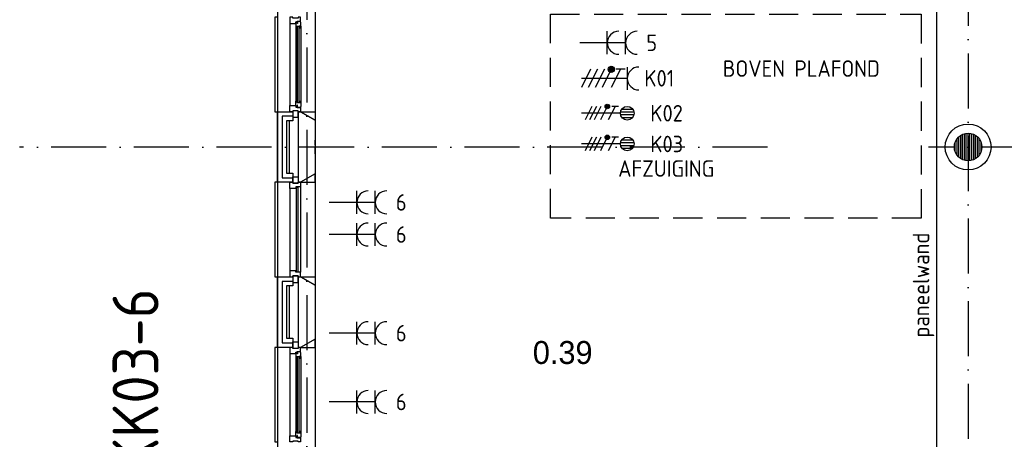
# Model space of a CAD drawing. Header units: millimetres. Extents: x -6587 to 112885, y 244 to 84344.
# Tile 29 of 47: x 64766 to 75487, y 31182 to 35757. Entities that reach past the tile are written whole.
import ezdxf
from ezdxf.enums import TextEntityAlignment as Align

# ---------------------------------------------------------------- set-up
doc = ezdxf.new("R2010")
doc.units = ezdxf.units.MM
doc.header["$LTSCALE"] = 100
for name, pattern in [('DASHDOT', [9, 6, -1.5, 0, -1.5]), ('HIDDEN', [9.525, 6.35, -3.175]), ('HIDDEN4', [0.9375, 0.625, -0.3125])]:
    doc.linetypes.add(name, pattern=pattern)
doc.layers.get('0').update_dxf_attribs({"linetype": 'CONTINUOUS'})
for name, color, linetype in [('AL$7----_STRAMIEN', 1, 'DASHDOT'), ('BL$4----', 7, 'CONTINUOUS'), ('BOUW', 8, 'CONTINUOUS'), ('EB6220--_ATTRIB', 2, 'CONTINUOUS'), ('EB62203-_ATTRIB', 2, 'CONTINUOUS'), ('EB62208-_ATTRIB', 2, 'CONTINUOUS'), ('EB62209-_ATTRIB', 2, 'CONTINUOUS'), ('EL62203-_KRACHT-WCD230', 3, 'CONTINUOUS'), ('EL62208-_KRACHT-WCD400', 3, 'CONTINUOUS'), ('EL62209-_KRACHT-ASP400', 3, 'CONTINUOUS'), ('TEKST18', 1, 'CONTINUOUS')]:
    doc.layers.add(name, color=color, linetype=linetype)
doc.styles.add('1_8', font='iso', dxfattribs={"width": 0.7, "height": 1.8})
doc.styles.add('BURO-025', font='BUROFONT.shx', dxfattribs={"height": 250})
doc.styles.add('MAATVOERING', font='iso.shx')
doc.styles.add('NORATT', font='isocp.shx')
doc.styles.get("Standard").update_dxf_attribs({"font": 'iso.shx'})
pattern_1 = [(90, (75093.015, 34368.749), (-20, 1e-15), [])]

# ---------------------------------------------------------------- blocks, each defined once
blk = doc.blocks.new('ES3W2A')
at = {"ltscale": 0.5}
for p, q in [((1.25, 2), (-1.25, 2)), ((0, 2), (0, -3)), ((1.25, 0), (-1.25, 0))]:
    blk.add_line(p, q, dxfattribs=at)
for centre in [(0, 3.25), (0, 1.25)]:
    blk.add_arc(centre, 1.25, 180, 0, dxfattribs=at)
at = {"ltscale": 0.5, "style": '1_8'}
for tag, flags, p in [('VERMOGEN', 9, (-2.5, 5)), ('GROEP', 8, (0, 5)), ('SCHAK', 8, (2.5, 5)), ('GELIJK', 9, (5, 5)), ('KAST', 9, (7, 5)), ('TAL', 8, (2.5, 5))]:
    blk.add_attdef(tag, text='', height=1.8, rotation=90, dxfattribs=dict(at, flags=flags)).set_placement(p, align=Align.MIDDLE_CENTER)
at = {"ltscale": 0.5, "style": '1_8', "width": 0.7, "flags": 8}
blk.add_attdef('DOEL', text='', height=1.8, rotation=90, dxfattribs=at).set_placement((-2.5, 5), align=Align.MIDDLE_LEFT)
at = {"ltscale": 0.5, "style": '1_8', "flags": 9}
blk.add_attdef('M_CODE', text='', height=1.8, dxfattribs=at).set_placement((0, 0), align=Align.MIDDLE_CENTER)
blk = doc.blocks.new('ES2W4A')
at = {"color": 0, "ltscale": 0.5}
for p, q in [((-1.25, 2), (1.25, 2)), ((0, 2), (0, -3))]:
    blk.add_line(p, q, dxfattribs=at)
at = {"color": 0}
for p, q in [((-1.25, 2), (1.25, 2)), ((0, 2), (0, -3))]:
    blk.add_line(p, q, dxfattribs=at)
at = {"color": 1, "ltscale": 0.5}
for p, q in [((-1, 1.75), (-1, 0.75)), ((-1, 1.25), (1, 0.25)), ((-1.2, -0.02), (-1.2, 0.52)), ((-1.07, -0.08), (-1.07, 0.58)), ((-1, 0.25), (1, -0.75)), ((-0.93, -0.08), (-0.93, 0.58)), ((-0.8, -0.02), (-0.8, 0.52)), ((-1, -0.5), (1, -1.5)), ((-1, -1.25), (1, -2.25)), ((-1, -2), (1, -3))]:
    blk.add_line(p, q, dxfattribs=at)
at = {"color": 1}
for p, q in [((-1, 1.75), (-1, 0.75)), ((-1, 1.25), (1, 0.25)), ((-1.2, -0.02), (-1.2, 0.52)), ((-1.07, -0.08), (-1.07, 0.58)), ((-1, 0.25), (1, -0.75)), ((-0.93, -0.08), (-0.93, 0.58)), ((-0.8, -0.02), (-0.8, 0.52)), ((-1, -0.5), (1, -1.5)), ((-1, -1.25), (1, -2.25)), ((-1, -2), (1, -3))]:
    blk.add_line(p, q, dxfattribs=at)
at = {"color": 1, "ltscale": 0.5}
blk.add_circle((-1, 0.25), 0.333, dxfattribs=at)
at = {"color": 1}
blk.add_circle((-1, 0.25), 0.333, dxfattribs=at)
at = {"color": 0, "ltscale": 0.5}
blk.add_arc((0, 3.25), 1.25, 180, 0, dxfattribs=at)
at = {"color": 0}
blk.add_arc((0, 3.25), 1.25, 180, 0, dxfattribs=at)
at = {"ltscale": 0.5, "style": 'NORATT'}
for tag, flags, p in [('VERMOGEN', 9, (-3.75, 4.25)), ('GROEP', 8, (1.25, 4.25)), ('DOEL', 8, (-1.25, 4.25)), ('KAST', 9, (3.75, 4.25)), ('TAL', 8, (-3.75, 4.25))]:
    blk.add_attdef(tag, text='', height=1.8, rotation=90, dxfattribs=dict(at, flags=flags)).set_placement(p, align=Align.MIDDLE_LEFT)
at = {"style": '1_8'}
for tag, flags, p in [('VERMOGEN', 9, (-3.75, 4.25)), ('GROEP', 8, (1.25, 4.25)), ('DOEL', 8, (-1.25, 4.25)), ('KAST', 9, (3.75, 4.25)), ('TAL', 8, (-3.75, 4.25))]:
    blk.add_attdef(tag, text='', height=1.8, rotation=90, dxfattribs=dict(at, flags=flags)).set_placement(p, align=Align.MIDDLE_LEFT)
at = {"color": 0, "ltscale": 0.5, "style": 'NORATT', "width": 0.7, "flags": 8}
blk.add_attdef('SCHAK', text='', height=1.8, rotation=90, dxfattribs=at).set_placement((3.75, 4.25), align=Align.MIDDLE_LEFT)
at = {"color": 0, "style": '1_8', "width": 0.7, "flags": 8}
blk.add_attdef('SCHAK', text='', height=1.8, rotation=90, dxfattribs=at).set_placement((3.75, 4.25), align=Align.MIDDLE_LEFT)
at = {"ltscale": 0.5, "style": 'NORATT', "flags": 9}
blk.add_attdef('GELIJK', text='', height=1.8, rotation=90, dxfattribs=at).set_placement((5, 5), align=Align.MIDDLE_CENTER)
at = {"style": '1_8', "flags": 9}
blk.add_attdef('GELIJK', text='', height=1.8, rotation=90, dxfattribs=at).set_placement((5, 5), align=Align.MIDDLE_CENTER)
at = {"ltscale": 0.5, "style": 'NORATT', "flags": 9}
blk.add_attdef('M_CODE', text='', height=1.8, dxfattribs=at).set_placement((0, 0), align=Align.MIDDLE_CENTER)
at = {"style": '1_8', "flags": 9}
blk.add_attdef('M_CODE', text='', height=1.8, dxfattribs=at).set_placement((0, 0), align=Align.MIDDLE_CENTER)
blk = doc.blocks.new('ES2X5')
at = {"color": 0}
for p, q in [((-0.45, 1.4), (-0.45, 2.6)), ((-0.15, 1.27), (-0.15, 2.73)), ((0.15, 1.27), (0.15, 2.73)), ((0.45, 1.4), (0.45, 2.6)), ((0, 1.25), (0, -3))]:
    blk.add_line(p, q, dxfattribs=at)
at = {"color": 1}
for p, q in [((-0.88, -0.38), (-0.88, 0.01)), ((-0.78, -0.42), (-0.78, 0.06)), ((-0.73, 1.04), (-0.73, 0.3)), ((-0.73, 0.67), (0.73, -0.07)), ((-0.69, -0.42), (-0.69, 0.06)), ((-0.59, -0.38), (-0.59, 0.01)), ((-0.73, -0.18), (0.73, -0.92)), ((-0.73, -0.88), (0.73, -1.62)), ((-0.73, -1.37), (0.73, -2.11)), ((-0.73, -1.86), (0.73, -2.6))]:
    blk.add_line(p, q, dxfattribs=at)
at = {"color": 0}
blk.add_circle((0, 2), 0.75, dxfattribs=at)
at = {"color": 1}
blk.add_circle((-0.73, -0.18), 0.245, dxfattribs=at)
at = {"style": '1_8'}
for tag, flags, p in [('VERMOGEN', 9, (-2.5, 4.5)), ('GROEP', 8, (0, 4.5)), ('SCHAK', 8, (2.5, 4.5)), ('KAST', 9, (7, 4.5)), ('DOEL', 8, (-2.5, 1))]:
    blk.add_attdef(tag, text='', height=1.8, rotation=90, dxfattribs=dict(at, flags=flags)).set_placement(p, align=Align.MIDDLE_LEFT)
for tag, flags, p in [('GELIJK', 9, (5, 4.5)), ('TAL', 8, (2.5, 4.5))]:
    blk.add_attdef(tag, text='', height=1.8, rotation=90, dxfattribs=dict(at, flags=flags)).set_placement(p, align=Align.MIDDLE_CENTER)
at = {"style": '1_8', "flags": 9}
blk.add_attdef('M_CODE', text='', height=1.8, dxfattribs=at).set_placement((0, 0), align=Align.MIDDLE_CENTER)

msp = doc.modelspace()

# ---------------------------------------------------------------- hatches: boundary and pattern name
at = {"layer": 'BOUW'}
h = msp.add_hatch(dxfattribs=at)
h.set_pattern_fill('GEWPBET', color=256, scale=100, angle=90, style=0)
h.set_pattern_definition(pattern_1)
edge = h.paths.add_edge_path()
edge.add_arc((75093, 34369), 150, 0, 360)
h = msp.add_hatch(dxfattribs=at)
h.set_pattern_fill('GEWPBET', color=256, scale=100, angle=90, style=0)
h.set_pattern_definition(pattern_1)
edge = h.paths.add_edge_path()
edge.add_arc((75093, 34369), 150, 0, 360)

# ---------------------------------------------------------------- linework, layer by layer
at = {"color": 9, "linetype": 'HIDDEN', "ltscale": 0.5}
msp.add_lwpolyline([(70544, 33595), (70544, 35816), (74581, 35816), (74581, 33595)], close=True, dxfattribs=at)
at = {"layer": 'AL$7----_STRAMIEN', "color": 1}
for p, q in [((67893, 77760), (67893, 6018)), ((67893, 77760), (67893, 6018)), ((75093, 77694), (75093, 5952)), ((72910, 34369), (64766, 34369)), ((85739, 34369), (74662, 34369))]:
    msp.add_line(p, q, dxfattribs=at)
at = {"layer": 'BL$4----', "color": 1, "linetype": 'HIDDEN4'}
msp.add_line((67982, 34296), (67982, 34445), dxfattribs=at)
at = {"layer": 'BOUW'}
for p, q in [((67573, 41479), (67573, 8849)), ((74750, 37927), (74750, 29044)), ((67983, 35740), (67983, 35155)), ((67573, 33984), (67573, 34754)), ((67573, 34754), (67742, 34754)), ((67742, 34754), (67742, 34654)), ((67803, 33984), (67803, 34754)), ((67803, 34754), (67823, 34754)), ((67823, 34754), (67983, 34662)), ((67623, 34704), (67623, 34034)), ((67623, 34704), (67623, 34034)), ((67742, 34704), (67623, 34704)), ((67742, 34704), (67623, 34704)), ((67673, 34654), (67673, 34084)), ((67742, 34654), (67673, 34654)), ((67703, 34084), (67703, 34654)), ((67803, 34084), (67803, 34654)), ((67983, 34662), (67983, 34076)), ((67983, 34662), (67983, 34076)), ((67742, 33984), (67573, 33984)), ((67623, 34034), (67742, 34034)), ((67623, 34034), (67742, 34034)), ((67673, 34084), (67742, 34084)), ((67742, 34084), (67742, 33984)), ((67823, 33984), (67803, 33984)), ((67983, 34076), (67823, 33984)), ((67573, 32954), (67742, 32954)), ((67573, 32184), (67573, 32954)), ((67742, 32954), (67742, 32854)), ((67803, 32184), (67803, 32954)), ((67803, 32954), (67823, 32954)), ((67823, 32954), (67983, 32862)), ((67623, 32904), (67623, 32234)), ((67742, 32904), (67623, 32904)), ((67623, 32904), (67623, 32234)), ((67742, 32904), (67623, 32904)), ((67673, 32854), (67673, 32284)), ((67742, 32854), (67673, 32854)), ((67703, 32284), (67703, 32854)), ((67803, 32284), (67803, 32854)), ((67983, 32862), (67983, 32276)), ((67673, 32284), (67742, 32284)), ((67742, 32284), (67742, 32184)), ((67983, 32276), (67823, 32184)), ((67742, 32184), (67573, 32184)), ((67623, 32234), (67742, 32234)), ((67623, 32234), (67742, 32234)), ((67823, 32184), (67803, 32184))]:
    msp.add_line(p, q, dxfattribs=at)
for points in [[(67983, 35876), (67983, 34662)], [(67573, 35784), (67543, 35784), (67543, 34754), (67573, 34754)], [(67709, 35717), (67709, 34821)], [(67772, 35670), (67772, 34868)], [(67826, 35685), (67826, 34853)], [(67573, 33984), (67543, 33984), (67543, 32954), (67573, 32954)], [(67983, 34076), (67983, 32862)], [(67709, 33917), (67709, 33021)], [(67823, 33934), (67823, 33004)], [(67983, 32276), (67983, 31062)], [(67573, 32184), (67543, 32184), (67543, 31154), (67573, 31154)], [(67709, 32117), (67709, 31221)], [(67772, 32070), (67772, 31268)], [(67826, 32085), (67826, 31253)]]:
    msp.add_lwpolyline(points, dxfattribs=at)
for points in [[(67823, 35784), (67798, 35784), (67798, 35774), (67742, 35774), (67742, 35784), (67709, 35784), (67709, 35717), (67772, 35717), (67772, 35734), (67787, 35734), (67787, 35740), (67823, 35740)], [(67826, 35727), (67822, 35730), (67822, 35737), (67792, 35737), (67792, 35714), (67787, 35714), (67787, 35722), (67772, 35722), (67772, 35717), (67772, 35670), (67785, 35668), (67785, 35685), (67826, 35685)], [(67808, 35683), (67787, 35683), (67787, 34855), (67808, 34855)], [(67824, 35685), (67810, 35685), (67810, 35668), (67824, 35668)], [(67826, 34811), (67822, 34808), (67822, 34801), (67792, 34801), (67792, 34824), (67787, 34824), (67787, 34816), (67772, 34816), (67772, 34821), (67772, 34868), (67785, 34870), (67785, 34853), (67826, 34853)], [(67824, 34853), (67810, 34853), (67810, 34870), (67824, 34870)], [(67823, 34754), (67798, 34754), (67798, 34764), (67742, 34764), (67742, 34754), (67709, 34754), (67709, 34821), (67772, 34821), (67772, 34804), (67787, 34804), (67787, 34798), (67823, 34798)], [(67798, 34764), (67742, 34764), (67742, 34693), (67798, 34693)], [(67823, 34754), (67983, 34754), (67983, 34662)], [(67823, 33934), (67823, 33934), (67772, 33934), (67772, 33917), (67709, 33917), (67709, 33917), (67709, 33917), (67709, 33917), (67709, 33917), (67709, 33984), (67742, 33984), (67742, 33974), (67798, 33974), (67798, 33984), (67798, 33984), (67823, 33984)], [(67798, 33974), (67742, 33974), (67742, 34045), (67798, 34045)], [(67823, 33984), (67983, 33984), (67983, 34076)], [(67797, 33929), (67776, 33929), (67776, 33009), (67797, 33009)], [(67823, 33004), (67823, 33004), (67772, 33004), (67772, 33021), (67709, 33021), (67709, 33021), (67709, 33021), (67709, 33021), (67709, 33021), (67709, 32954), (67742, 32954), (67742, 32964), (67798, 32964), (67798, 32954), (67798, 32954), (67823, 32954)], [(67798, 32964), (67742, 32964), (67742, 32893), (67798, 32893)], [(67823, 32954), (67983, 32954), (67983, 32862)], [(67823, 32184), (67983, 32184), (67983, 32276)], [(67823, 32184), (67798, 32184), (67798, 32174), (67742, 32174), (67742, 32184), (67709, 32184), (67709, 32117), (67772, 32117), (67772, 32134), (67787, 32134), (67787, 32140), (67823, 32140)], [(67798, 32174), (67742, 32174), (67742, 32245), (67798, 32245)], [(67826, 32127), (67822, 32130), (67822, 32137), (67792, 32137), (67792, 32114), (67787, 32114), (67787, 32122), (67772, 32122), (67772, 32117), (67772, 32070), (67785, 32068), (67785, 32085), (67826, 32085)], [(67808, 32083), (67787, 32083), (67787, 31255), (67808, 31255)], [(67824, 32085), (67810, 32085), (67810, 32068), (67824, 32068)], [(67823, 31154), (67798, 31154), (67798, 31164), (67742, 31164), (67742, 31154), (67709, 31154), (67709, 31221), (67772, 31221), (67772, 31204), (67787, 31204), (67787, 31198), (67823, 31198)], [(67826, 31211), (67822, 31208), (67822, 31201), (67792, 31201), (67792, 31224), (67787, 31224), (67787, 31216), (67772, 31216), (67772, 31221), (67772, 31268), (67785, 31270), (67785, 31253), (67826, 31253)], [(67824, 31253), (67810, 31253), (67810, 31270), (67824, 31270)]]:
    msp.add_lwpolyline(points, close=True, dxfattribs=at)
for radius in [250, 250, 150, 150]:
    msp.add_circle((75093, 34369), radius, dxfattribs=at)

# ---------------------------------------------------------------- block references
at = {"layer": 'EL62203-_KRACHT-WCD230'}
ref = msp.add_blockref('ES3W2A', (71164, 35505), dxfattribs=dict(at, xscale=100, yscale=100, zscale=100, rotation=270))
ref.add_attrib('GROEP', '5', dxfattribs={"layer": 'EB62203-_ATTRIB', "color": 1, "height": 180, "style": '1_8', "flags": 8}).set_placement((71589, 35505), align=Align.MIDDLE_LEFT)
ref = msp.add_blockref('ES3W2A', (68437, 33765, 1050), dxfattribs=dict(at, xscale=100, yscale=100, zscale=100, rotation=270))
ref.add_attrib('GROEP', '6', dxfattribs={"layer": 'EB62203-_ATTRIB', "color": 1, "height": 180, "style": '1_8', "flags": 8}).set_placement((68862, 33765, 1050), align=Align.MIDDLE_LEFT)
ref = msp.add_blockref('ES3W2A', (68437, 33415, 1050), dxfattribs=dict(at, xscale=100, yscale=100, zscale=100, rotation=270))
ref.add_attrib('GROEP', '6', dxfattribs={"layer": 'EB62203-_ATTRIB', "color": 1, "height": 180, "style": '1_8', "flags": 8}).set_placement((68862, 33415, 1050), align=Align.MIDDLE_LEFT)
ref = msp.add_blockref('ES3W2A', (68437, 32340, 1050), dxfattribs=dict(at, xscale=100, yscale=100, zscale=100, rotation=270))
ref.add_attrib('GROEP', '6', dxfattribs={"layer": 'EB62203-_ATTRIB', "color": 1, "height": 180, "style": '1_8', "flags": 8}).set_placement((68862, 32340, 1050), align=Align.MIDDLE_LEFT)
ref = msp.add_blockref('ES3W2A', (68437, 31590, 1050), dxfattribs=dict(at, xscale=100, yscale=100, zscale=100, rotation=270))
ref.add_attrib('GROEP', '6', dxfattribs={"layer": 'EB62203-_ATTRIB', "color": 1, "height": 180, "style": '1_8', "flags": 8}).set_placement((68862, 31590, 1050), align=Align.MIDDLE_LEFT)
at = {"layer": 'EL62208-_KRACHT-WCD400'}
ref = msp.add_blockref('ES2W4A', (71182, 35116), dxfattribs=dict(at, xscale=100, yscale=100, zscale=100, rotation=270))
ref.add_attrib('GROEP', 'K01', dxfattribs={"layer": 'EB62208-_ATTRIB', "color": 1, "height": 180, "style": '1_8', "flags": 8}).set_placement((71567, 35118), align=Align.MIDDLE_LEFT)
at = {"layer": 'EL62209-_KRACHT-ASP400', "ltscale": 0.5}
ref = msp.add_blockref('ES2X5', (71182, 34737), dxfattribs=dict(at, xscale=100, yscale=100, zscale=100, rotation=270))
ref.add_attrib('GROEP', 'K02', dxfattribs={"layer": 'EB62209-_ATTRIB', "color": 1, "height": 180, "style": '1_8', "flags": 8}).set_placement((71632, 34737), align=Align.MIDDLE_LEFT)
ref = msp.add_blockref('ES2X5', (71182, 34402), dxfattribs=dict(at, xscale=100, yscale=100, zscale=100, rotation=270))
ref.add_attrib('DOEL', 'AFZUIGING', dxfattribs={"layer": 'EB62209-_ATTRIB', "color": 1, "height": 180, "style": '1_8', "flags": 8}).set_placement((71282, 34134), align=Align.MIDDLE_LEFT)
ref.add_attrib('GROEP', 'K03', dxfattribs={"layer": 'EB62209-_ATTRIB', "color": 1, "height": 180, "style": '1_8', "flags": 8}).set_placement((71632, 34402), align=Align.MIDDLE_LEFT)

# ---------------------------------------------------------------- texts
at = {"layer": 'BOUW'}
msp.add_text('paneelwand', height=180, rotation=90, dxfattribs=at).set_placement((74670, 32291))
at = {"layer": 'BOUW', "style": 'BURO-025'}
msp.add_text('0.39', height=250, dxfattribs=at).set_placement((70353, 32004))
at = {"layer": 'EB6220--_ATTRIB', "color": 4, "ltscale": 0.5, "style": 'NORATT'}
msp.add_text('KK03-6', height=500, rotation=90, dxfattribs=at).set_placement((66028, 30830), align=Align.MIDDLE_LEFT)
at = {"layer": 'TEKST18', "style": 'MAATVOERING'}
msp.add_text('BOVEN PLAFOND', height=180, dxfattribs=at).set_placement((72422, 35134))

doc.saveas('drawing.dxf')
